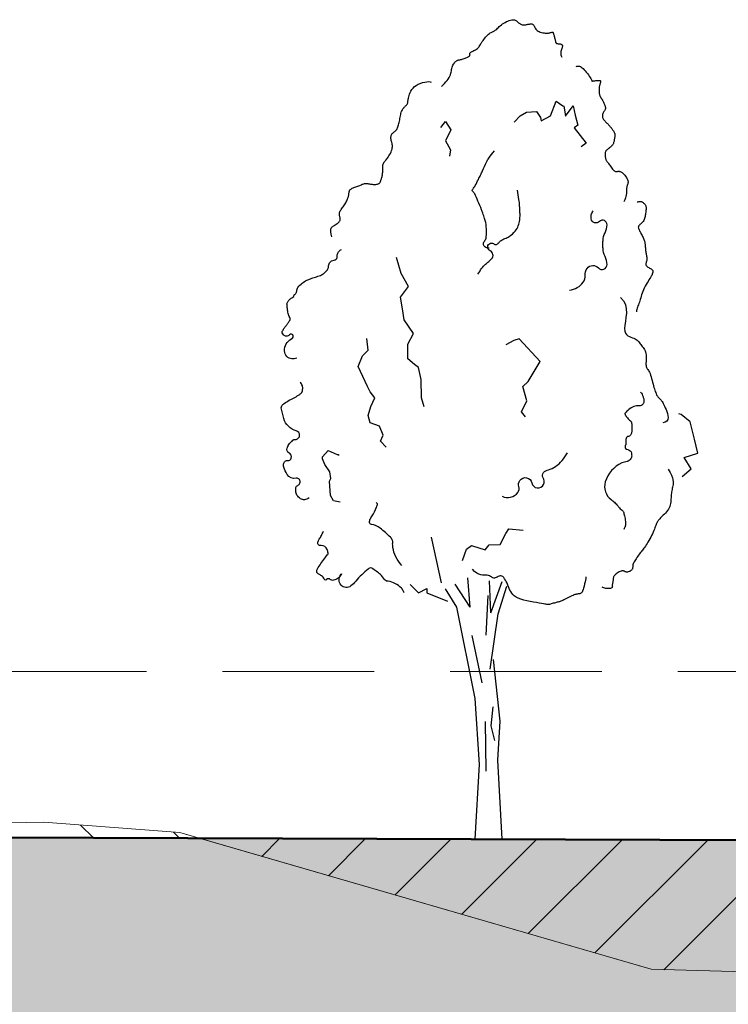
# Model space of a CAD drawing. Header units: metres. Extents: x 161377 to 162521, y 378914 to 379231.
# Tile 42 of 77: x 161833.85 to 161839.68, y 379104.72 to 379112.82. Entities that reach past the tile are written whole.
import ezdxf

# ---------------------------------------------------------------- set-up
doc = ezdxf.new("R2010")
doc.units = ezdxf.units.M
doc.linetypes.add('DASHED2', pattern=[0.375, 0.25, -0.125])
doc.linetypes.add('HIDDEN', pattern=[9.525, 6.35, -3.175])
for name, color, linetype, lineweight in [('B-WE-GR-MAAIVELD-GD', 253, 'Continuous', 18), ('N-XX-GR-BOOM-SD', 90, 'Continuous', 25), ('N-XX-GW-GROND_TEELAARDE-WERK-A-200', 7, 'Continuous', 18), ('N-XX-GW-WATERGANG-GD', 90, 'Continuous', 50), ('X-XX-AL-HULPLIJN-O', 7, 'Continuous', 18), ('X-XX-AL-M', 7, 'Continuous', 18)]:
    doc.layers.add(name, color=color, linetype=linetype, lineweight=lineweight)
doc.layers.add('N-WE-GW-GROND-A', color=7, linetype='Continuous', lineweight=35, true_color=0xffdf7f)
doc.layers.add('waterspiegel', color=7, linetype='Continuous', lineweight=13, true_color=0x0544ff)
doc.styles.add('RH-NLCS-A', font='NLCS-ISO.ttf')
doc.dimstyles.new('RH-NLCS-IT-A$0', dxfattribs={"dimscale": 0, "dimtxt": 2.5, "dimasz": 2.5, "dimexe": 1, "dimexo": 5, "dimgap": 0.5, "dimtad": 1, "dimzin": 1, "dimdsep": 46, "dimtxsty": 'RH-NLCS-A', "dimcen": 2.5, "dimdle": 1, "dimclrd": 256, "dimclre": 8, "dimclrt": 256, "dimadec": 0, "dimazin": 0, "dimtfac": 1, "dimtmove": 0, "dimatfit": 3, "dimfxl": 1, "dimfxlon": 1, "dimlwd": -1, "dimlwe": 13, "dimarcsym": 1})

# ---------------------------------------------------------------- blocks, each defined once
blk = doc.blocks.new('*D87')
at = {"layer": 'Defpoints', "color": 0, "transparency": 16777216}
for p in [(161828.0186, 379106.1079), (161851.9888, 379106.0244), (161851.9888, 379103.3259)]:
    blk.add_point(p, dxfattribs=at)
at = {"layer": 'X-XX-AL-M', "color": 8, "linetype": 'HIDDEN', "lineweight": 13, "transparency": 16777216}
for p, q in [((161828.0186, 379103.5259), (161828.0186, 379103.1259)), ((161851.9888, 379103.5259), (161851.9888, 379103.1259))]:
    blk.add_line(p, q, dxfattribs=at)
at = {"layer": 'X-XX-AL-M', "transparency": 16777216}
blk.add_line((161827.8186, 379103.3259), (161852.1888, 379103.3259), dxfattribs=at)
at = {"layer": 'X-XX-AL-M', "transparency": 16777216, "insert": (161840.3813, 379103.6599), "char_height": 0.36, "attachment_point": 5, "style": 'RH-NLCS-A'}
blk.add_mtext('Te ontwikkelen beekbegeleidend bos', dxfattribs=at)
blk = doc.blocks.new('_None')
blk = doc.blocks.new('SGR-BOOM_S01_I_ZIJ-D')
for p, q in [((-0.078, 3.821), (-0.118, 4.301)), ((0.263, 3.725), (0.24, 4.255)), ((0.263, 3.725), (0.447, 4.244)), ((-0.078, 3.821), (-0.325, 4.198)), ((0.381, 3.711), (0.528, 4.163)), ((-0.048, 3.356), (0.113, 2.572)), ((0.297, 2.179), (0.263, 1.868)), ((0.171, 1.937), (0.182, 1.119)), ((0.263, 1.868), (0.321, 1.626)), ((0.445, 0), (0, 0))]:
    blk.add_line(p, q)
for points in [[(-0.55, 12.392), (-0.544, 12.397), (-0.533, 12.407), (-0.517, 12.422), (-0.499, 12.441), (-0.479, 12.463), (-0.459, 12.486), (-0.44, 12.511), (-0.423, 12.536), (-0.411, 12.56), (-0.402, 12.583), (-0.395, 12.606), (-0.39, 12.627), (-0.386, 12.648), (-0.383, 12.668), (-0.38, 12.687), (-0.375, 12.706), (-0.369, 12.723), (-0.362, 12.74), (-0.353, 12.755), (-0.344, 12.769), (-0.334, 12.782), (-0.324, 12.793), (-0.314, 12.803), (-0.304, 12.81), (-0.294, 12.816), (-0.285, 12.821), (-0.276, 12.824), (-0.267, 12.826), (-0.257, 12.828), (-0.247, 12.83), (-0.235, 12.832), (-0.223, 12.835), (-0.209, 12.839), (-0.194, 12.844), (-0.179, 12.85), (-0.163, 12.856), (-0.148, 12.862), (-0.133, 12.868), (-0.12, 12.874), (-0.109, 12.879), (-0.1, 12.884), (-0.093, 12.889), (-0.088, 12.893), (-0.084, 12.896), (-0.082, 12.9), (-0.081, 12.903), (-0.08, 12.907), (-0.081, 12.911), (-0.082, 12.915), (-0.082, 12.92), (-0.083, 12.924), (-0.083, 12.93), (-0.082, 12.935), (-0.079, 12.941), (-0.074, 12.946), (-0.067, 12.952), (-0.057, 12.958), (-0.045, 12.965), (-0.032, 12.971), (-0.018, 12.979), (-0.003, 12.986), (0.012, 12.995), (0.027, 13.004), (0.04, 13.014), (0.052, 13.025), (0.063, 13.037), (0.072, 13.05), (0.081, 13.063), (0.09, 13.078), (0.1, 13.094), (0.11, 13.11), (0.121, 13.128), (0.134, 13.146), (0.148, 13.164), (0.162, 13.183), (0.177, 13.201), (0.193, 13.218), (0.208, 13.234), (0.223, 13.249), (0.238, 13.261), (0.252, 13.27), (0.265, 13.278), (0.277, 13.284), (0.289, 13.29), (0.301, 13.295), (0.312, 13.3), (0.323, 13.306), (0.335, 13.314), (0.347, 13.323), (0.359, 13.334), (0.372, 13.347), (0.386, 13.361), (0.401, 13.375), (0.417, 13.389), (0.435, 13.404), (0.454, 13.418), (0.474, 13.432), (0.496, 13.444), (0.519, 13.456), (0.542, 13.466), (0.564, 13.475), (0.586, 13.482), (0.606, 13.486), (0.624, 13.488), (0.64, 13.488), (0.654, 13.486), (0.665, 13.481), (0.676, 13.476), (0.685, 13.469), (0.694, 13.461), (0.702, 13.453), (0.711, 13.445), (0.719, 13.438), (0.728, 13.431), (0.738, 13.424), (0.747, 13.419), (0.758, 13.414), (0.768, 13.41), (0.779, 13.406), (0.79, 13.404), (0.802, 13.404), (0.813, 13.404), (0.825, 13.405), (0.837, 13.406), (0.849, 13.408), (0.862, 13.41), (0.873, 13.413), (0.885, 13.415), (0.897, 13.417), (0.908, 13.419), (0.918, 13.419), (0.928, 13.419), (0.938, 13.418), (0.947, 13.415), (0.955, 13.41), (0.962, 13.404), (0.968, 13.395), (0.974, 13.385), (0.98, 13.373), (0.986, 13.361), (0.993, 13.348), (1.002, 13.335), (1.012, 13.323), (1.025, 13.311), (1.04, 13.301), (1.057, 13.292), (1.076, 13.285), (1.096, 13.279), (1.117, 13.274), (1.138, 13.27), (1.158, 13.268), (1.176, 13.267), (1.194, 13.267), (1.209, 13.269), (1.223, 13.271), (1.236, 13.273), (1.247, 13.276), (1.256, 13.278), (1.264, 13.281), (1.271, 13.282), (1.276, 13.283), (1.28, 13.283), (1.284, 13.281), (1.287, 13.278), (1.289, 13.274), (1.291, 13.268), (1.293, 13.261), (1.296, 13.252), (1.299, 13.241), (1.302, 13.229), (1.305, 13.216), (1.309, 13.202), (1.312, 13.188), (1.316, 13.174), (1.319, 13.161), (1.322, 13.149), (1.325, 13.138), (1.327, 13.128), (1.329, 13.12), (1.332, 13.113), (1.335, 13.108), (1.34, 13.103), (1.345, 13.099), (1.352, 13.096), (1.36, 13.094), (1.37, 13.093), (1.38, 13.092), (1.391, 13.091), (1.402, 13.089), (1.412, 13.088), (1.421, 13.085), (1.428, 13.082), (1.434, 13.077), (1.438, 13.071), (1.44, 13.065), (1.441, 13.056), (1.44, 13.047), (1.438, 13.037), (1.435, 13.025), (1.43, 13.012), (1.425, 12.998), (1.42, 12.983), (1.416, 12.967), (1.413, 12.95), (1.412, 12.932), (1.414, 12.912), (1.419, 12.891), (1.429, 12.869)], [(1.665, 12.717), (1.679, 12.722), (1.693, 12.725), (1.707, 12.725), (1.721, 12.723), (1.736, 12.718), (1.75, 12.709), (1.766, 12.698), (1.782, 12.683), (1.799, 12.665), (1.817, 12.645), (1.834, 12.623), (1.852, 12.601), (1.868, 12.579), (1.883, 12.557), (1.896, 12.538), (1.907, 12.521), (1.916, 12.508), (1.921, 12.498), (1.925, 12.49), (1.927, 12.485), (1.928, 12.482), (1.927, 12.48), (1.927, 12.479), (1.926, 12.478), (1.925, 12.478), (1.925, 12.478), (1.925, 12.478), (1.927, 12.478), (1.93, 12.479), (1.934, 12.479), (1.941, 12.48), (1.95, 12.481), (1.961, 12.483), (1.974, 12.484), (1.988, 12.486), (2.002, 12.488), (2.017, 12.489), (2.03, 12.489), (2.042, 12.489), (2.053, 12.488), (2.06, 12.486), (2.065, 12.483), (2.068, 12.479), (2.069, 12.474), (2.069, 12.468), (2.068, 12.462), (2.065, 12.454), (2.063, 12.446), (2.06, 12.437), (2.057, 12.428), (2.054, 12.418), (2.052, 12.407), (2.049, 12.396), (2.047, 12.384), (2.045, 12.371), (2.044, 12.358), (2.043, 12.344), (2.043, 12.331), (2.043, 12.317), (2.044, 12.303), (2.045, 12.289), (2.046, 12.276), (2.049, 12.264), (2.051, 12.253), (2.054, 12.242), (2.058, 12.233), (2.061, 12.225), (2.065, 12.218), (2.069, 12.211), (2.073, 12.205), (2.076, 12.2), (2.08, 12.195), (2.083, 12.191), (2.086, 12.187), (2.089, 12.183), (2.092, 12.179), (2.096, 12.174), (2.099, 12.168), (2.103, 12.161), (2.107, 12.152), (2.112, 12.141), (2.117, 12.13), (2.122, 12.117), (2.127, 12.104), (2.132, 12.091), (2.137, 12.078), (2.142, 12.067), (2.145, 12.057), (2.148, 12.048), (2.151, 12.041), (2.152, 12.036), (2.152, 12.031), (2.152, 12.026), (2.15, 12.02), (2.147, 12.015), (2.143, 12.008), (2.138, 11.999), (2.131, 11.99), (2.125, 11.979), (2.118, 11.967), (2.112, 11.955), (2.106, 11.942), (2.102, 11.93), (2.099, 11.917), (2.098, 11.905), (2.1, 11.893), (2.102, 11.881), (2.107, 11.869), (2.112, 11.858), (2.119, 11.847), (2.126, 11.837), (2.134, 11.827), (2.143, 11.817), (2.152, 11.807), (2.162, 11.797), (2.171, 11.787), (2.181, 11.778), (2.191, 11.768), (2.201, 11.758), (2.21, 11.748), (2.219, 11.738), (2.228, 11.727), (2.237, 11.717), (2.245, 11.706), (2.253, 11.696), (2.26, 11.685), (2.267, 11.675), (2.274, 11.666), (2.28, 11.657), (2.285, 11.648), (2.29, 11.639), (2.295, 11.631), (2.298, 11.623), (2.301, 11.615), (2.304, 11.608), (2.305, 11.601), (2.306, 11.594), (2.306, 11.587), (2.306, 11.579), (2.305, 11.572), (2.303, 11.564), (2.302, 11.555), (2.3, 11.546), (2.298, 11.536), (2.296, 11.525), (2.294, 11.514), (2.292, 11.501), (2.29, 11.489), (2.287, 11.477), (2.283, 11.465), (2.279, 11.453), (2.275, 11.442), (2.269, 11.432), (2.263, 11.424), (2.256, 11.416), (2.249, 11.408), (2.242, 11.402), (2.235, 11.396), (2.229, 11.391), (2.223, 11.386), (2.217, 11.381), (2.212, 11.377), (2.208, 11.373), (2.203, 11.37), (2.199, 11.366), (2.195, 11.362), (2.19, 11.359), (2.186, 11.355), (2.18, 11.351), (2.175, 11.347), (2.169, 11.342), (2.163, 11.337), (2.158, 11.33), (2.153, 11.323), (2.149, 11.314), (2.146, 11.303), (2.144, 11.291), (2.143, 11.277), (2.143, 11.263), (2.144, 11.248), (2.146, 11.233), (2.148, 11.219), (2.151, 11.206), (2.154, 11.194), (2.158, 11.183), (2.162, 11.174), (2.166, 11.166), (2.171, 11.158), (2.177, 11.15), (2.184, 11.141), (2.191, 11.131), (2.2, 11.12), (2.209, 11.107), (2.219, 11.092), (2.23, 11.076), (2.241, 11.06), (2.253, 11.045), (2.264, 11.031), (2.275, 11.018), (2.286, 11.008), (2.296, 11), (2.305, 10.995), (2.314, 10.992), (2.323, 10.99), (2.332, 10.99), (2.34, 10.991), (2.348, 10.992), (2.357, 10.993), (2.365, 10.993), (2.374, 10.993), (2.383, 10.992), (2.392, 10.989), (2.401, 10.986), (2.411, 10.981), (2.422, 10.974), (2.433, 10.965), (2.444, 10.954), (2.455, 10.941), (2.467, 10.927), (2.478, 10.912), (2.488, 10.897), (2.498, 10.883), (2.506, 10.869), (2.512, 10.856), (2.517, 10.844), (2.52, 10.834), (2.522, 10.825), (2.522, 10.816), (2.521, 10.808), (2.52, 10.801), (2.517, 10.792), (2.515, 10.784), (2.512, 10.775), (2.509, 10.764), (2.506, 10.753), (2.503, 10.741), (2.501, 10.728), (2.498, 10.715), (2.497, 10.7), (2.496, 10.684), (2.495, 10.667), (2.495, 10.648), (2.494, 10.628), (2.491, 10.606), (2.486, 10.581), (2.478, 10.555), (2.467, 10.525), (2.451, 10.492)], [(-2.358, 9.917), (-2.367, 9.96), (-2.372, 9.995), (-2.374, 10.021), (-2.372, 10.041), (-2.367, 10.057), (-2.36, 10.068), (-2.35, 10.077), (-2.339, 10.086), (-2.326, 10.094), (-2.313, 10.103), (-2.299, 10.113), (-2.284, 10.122), (-2.27, 10.132), (-2.257, 10.141), (-2.246, 10.151), (-2.236, 10.161), (-2.229, 10.17), (-2.224, 10.18), (-2.22, 10.189), (-2.219, 10.199), (-2.218, 10.208), (-2.219, 10.218), (-2.22, 10.227), (-2.222, 10.237), (-2.225, 10.247), (-2.227, 10.258), (-2.229, 10.268), (-2.231, 10.279), (-2.231, 10.291), (-2.23, 10.302), (-2.228, 10.314), (-2.224, 10.327), (-2.218, 10.34), (-2.21, 10.353), (-2.201, 10.367), (-2.191, 10.381), (-2.18, 10.396), (-2.168, 10.411), (-2.157, 10.426), (-2.146, 10.442), (-2.135, 10.458), (-2.126, 10.474), (-2.117, 10.491), (-2.109, 10.507), (-2.102, 10.523), (-2.095, 10.538), (-2.09, 10.553), (-2.085, 10.566), (-2.082, 10.578), (-2.079, 10.59), (-2.077, 10.6), (-2.076, 10.61), (-2.075, 10.619), (-2.074, 10.627), (-2.073, 10.636), (-2.072, 10.644), (-2.07, 10.652), (-2.069, 10.661), (-2.066, 10.669), (-2.062, 10.677), (-2.057, 10.685), (-2.051, 10.693), (-2.043, 10.7), (-2.033, 10.707), (-2.021, 10.714), (-2.007, 10.72), (-1.992, 10.726), (-1.976, 10.732), (-1.959, 10.738), (-1.942, 10.743), (-1.926, 10.749), (-1.91, 10.755), (-1.895, 10.761), (-1.882, 10.767), (-1.868, 10.773), (-1.856, 10.779), (-1.843, 10.784), (-1.831, 10.788), (-1.818, 10.791), (-1.806, 10.793), (-1.792, 10.793), (-1.778, 10.792), (-1.764, 10.791), (-1.75, 10.788), (-1.735, 10.786), (-1.72, 10.783), (-1.704, 10.781), (-1.689, 10.779), (-1.674, 10.778), (-1.658, 10.777), (-1.643, 10.777), (-1.629, 10.778), (-1.616, 10.78), (-1.604, 10.783), (-1.593, 10.786), (-1.583, 10.79), (-1.575, 10.795), (-1.569, 10.8), (-1.564, 10.806), (-1.56, 10.813), (-1.557, 10.821), (-1.554, 10.829), (-1.551, 10.838), (-1.548, 10.848), (-1.544, 10.858), (-1.54, 10.869), (-1.536, 10.88), (-1.533, 10.893), (-1.529, 10.905), (-1.526, 10.919), (-1.523, 10.933), (-1.521, 10.947), (-1.519, 10.962), (-1.518, 10.977), (-1.518, 10.992), (-1.518, 11.007), (-1.518, 11.022), (-1.518, 11.037), (-1.518, 11.051), (-1.518, 11.064), (-1.517, 11.076), (-1.516, 11.087), (-1.514, 11.097), (-1.511, 11.106), (-1.508, 11.115), (-1.505, 11.123), (-1.501, 11.13), (-1.497, 11.137), (-1.492, 11.144), (-1.487, 11.15), (-1.481, 11.157), (-1.475, 11.165), (-1.467, 11.174), (-1.459, 11.184), (-1.45, 11.196), (-1.44, 11.21), (-1.428, 11.227), (-1.416, 11.246), (-1.404, 11.267), (-1.392, 11.288), (-1.381, 11.311), (-1.372, 11.333), (-1.364, 11.356), (-1.36, 11.377), (-1.357, 11.398), (-1.358, 11.417), (-1.36, 11.436), (-1.364, 11.453), (-1.368, 11.47), (-1.373, 11.486), (-1.377, 11.502), (-1.38, 11.517), (-1.382, 11.531), (-1.383, 11.546), (-1.382, 11.559), (-1.38, 11.572), (-1.376, 11.584), (-1.372, 11.595), (-1.366, 11.606), (-1.36, 11.615), (-1.353, 11.622), (-1.345, 11.629), (-1.337, 11.636), (-1.328, 11.642), (-1.319, 11.648), (-1.311, 11.655), (-1.302, 11.663), (-1.294, 11.672), (-1.286, 11.683), (-1.279, 11.695), (-1.273, 11.709), (-1.267, 11.725), (-1.261, 11.741), (-1.256, 11.759), (-1.251, 11.778), (-1.246, 11.798), (-1.242, 11.819), (-1.238, 11.84), (-1.234, 11.862), (-1.23, 11.884), (-1.226, 11.906), (-1.222, 11.926), (-1.217, 11.946), (-1.212, 11.964), (-1.206, 11.98), (-1.199, 11.995), (-1.192, 12.008), (-1.185, 12.02), (-1.177, 12.031), (-1.17, 12.04), (-1.162, 12.049), (-1.154, 12.057), (-1.147, 12.064), (-1.14, 12.071), (-1.133, 12.077), (-1.127, 12.084), (-1.121, 12.09), (-1.116, 12.097), (-1.112, 12.104), (-1.109, 12.111), (-1.106, 12.119), (-1.104, 12.129), (-1.103, 12.139), (-1.102, 12.151), (-1.1, 12.164), (-1.098, 12.18), (-1.094, 12.197), (-1.09, 12.217), (-1.084, 12.239), (-1.076, 12.263), (-1.066, 12.288), (-1.054, 12.313), (-1.038, 12.339), (-1.018, 12.363), (-0.995, 12.387), (-0.967, 12.408), (-0.934, 12.426), (-0.899, 12.441), (-0.862, 12.453), (-0.826, 12.462), (-0.792, 12.468), (-0.762, 12.469), (-0.738, 12.467), (-0.721, 12.46)], [(2.669, 10.49), (2.686, 10.492), (2.701, 10.494), (2.713, 10.495), (2.723, 10.496), (2.731, 10.495), (2.739, 10.494), (2.746, 10.492), (2.753, 10.488), (2.761, 10.484), (2.77, 10.478), (2.778, 10.471), (2.787, 10.463), (2.795, 10.454), (2.802, 10.445), (2.808, 10.435), (2.813, 10.424), (2.816, 10.413), (2.818, 10.401), (2.819, 10.389), (2.819, 10.377), (2.818, 10.363), (2.816, 10.349), (2.814, 10.334), (2.812, 10.318), (2.81, 10.301), (2.808, 10.284), (2.805, 10.266), (2.802, 10.248), (2.798, 10.231), (2.793, 10.214), (2.786, 10.198), (2.779, 10.182), (2.77, 10.169), (2.759, 10.156), (2.748, 10.145), (2.737, 10.134), (2.726, 10.124), (2.716, 10.115), (2.707, 10.107), (2.7, 10.098), (2.694, 10.09), (2.691, 10.082), (2.69, 10.073), (2.691, 10.064), (2.693, 10.054), (2.697, 10.044), (2.702, 10.032), (2.708, 10.019), (2.716, 10.004), (2.725, 9.989), (2.734, 9.972), (2.743, 9.955), (2.752, 9.938), (2.761, 9.921), (2.77, 9.904), (2.777, 9.888), (2.783, 9.873), (2.788, 9.859), (2.792, 9.845), (2.795, 9.832), (2.798, 9.819), (2.8, 9.806), (2.801, 9.793), (2.803, 9.78), (2.804, 9.766), (2.805, 9.751), (2.806, 9.736), (2.808, 9.721), (2.809, 9.705), (2.811, 9.689), (2.813, 9.674), (2.816, 9.658), (2.819, 9.642), (2.822, 9.626), (2.825, 9.611), (2.827, 9.596), (2.83, 9.581), (2.831, 9.566), (2.831, 9.552), (2.83, 9.538), (2.828, 9.525), (2.825, 9.512), (2.821, 9.5), (2.818, 9.488), (2.815, 9.476), (2.814, 9.465), (2.816, 9.455), (2.82, 9.445), (2.827, 9.435), (2.837, 9.426), (2.849, 9.417), (2.862, 9.408), (2.875, 9.4), (2.888, 9.393), (2.9, 9.386), (2.91, 9.379), (2.918, 9.373), (2.924, 9.367), (2.928, 9.361), (2.93, 9.356), (2.931, 9.351), (2.931, 9.345), (2.93, 9.34), (2.929, 9.334), (2.928, 9.328), (2.926, 9.321), (2.924, 9.313), (2.92, 9.304), (2.916, 9.293), (2.91, 9.28), (2.902, 9.265), (2.892, 9.248), (2.879, 9.228), (2.865, 9.206), (2.85, 9.181), (2.834, 9.156), (2.818, 9.128), (2.802, 9.1), (2.787, 9.072), (2.774, 9.044), (2.762, 9.016), (2.752, 8.989), (2.744, 8.962), (2.736, 8.936), (2.729, 8.911), (2.723, 8.886), (2.716, 8.862), (2.708, 8.839), (2.7, 8.818), (2.692, 8.797), (2.683, 8.777), (2.675, 8.757), (2.669, 8.738), (2.664, 8.72), (2.661, 8.701), (2.661, 8.683)], [(2.395, 8.917), (2.446, 8.862), (2.477, 8.799), (2.491, 8.731), (2.493, 8.66), (2.487, 8.589), (2.477, 8.521), (2.468, 8.459), (2.463, 8.405), (2.467, 8.363), (2.479, 8.33), (2.496, 8.305), (2.518, 8.286), (2.543, 8.273), (2.569, 8.263), (2.595, 8.254), (2.618, 8.246), (2.639, 8.236), (2.657, 8.225), (2.672, 8.213), (2.686, 8.2), (2.698, 8.186), (2.71, 8.171), (2.721, 8.156), (2.732, 8.141), (2.744, 8.126), (2.756, 8.111), (2.769, 8.095), (2.781, 8.078), (2.792, 8.06), (2.801, 8.041), (2.809, 8.02), (2.815, 7.997), (2.818, 7.972), (2.82, 7.945), (2.82, 7.918), (2.819, 7.89), (2.817, 7.864), (2.816, 7.838), (2.816, 7.815), (2.817, 7.795), (2.82, 7.779), (2.825, 7.765), (2.831, 7.753), (2.838, 7.741), (2.847, 7.73), (2.855, 7.717), (2.865, 7.703), (2.874, 7.685), (2.883, 7.664), (2.892, 7.639), (2.901, 7.611), (2.909, 7.582), (2.917, 7.552), (2.925, 7.522), (2.933, 7.492), (2.941, 7.464), (2.948, 7.437), (2.955, 7.412), (2.962, 7.39), (2.969, 7.369), (2.976, 7.35), (2.983, 7.333), (2.99, 7.318), (2.997, 7.305), (3.005, 7.293), (3.012, 7.283), (3.021, 7.273), (3.029, 7.265), (3.037, 7.256), (3.046, 7.247), (3.055, 7.238), (3.064, 7.227), (3.073, 7.216), (3.082, 7.202), (3.091, 7.187), (3.101, 7.17), (3.111, 7.15), (3.122, 7.127), (3.133, 7.102), (3.146, 7.073), (3.158, 7.041), (3.169, 7.007), (3.177, 6.972), (3.18, 6.939), (3.175, 6.909), (3.16, 6.883), (3.134, 6.863), (3.094, 6.851)], [(3.18, 6.092), (3.213, 6.037), (3.236, 5.99), (3.252, 5.95), (3.261, 5.916), (3.265, 5.886), (3.265, 5.861), (3.262, 5.838), (3.258, 5.817), (3.254, 5.796), (3.25, 5.776), (3.245, 5.756), (3.241, 5.736), (3.238, 5.715), (3.235, 5.694), (3.232, 5.673), (3.23, 5.65), (3.229, 5.627), (3.228, 5.603), (3.227, 5.578), (3.225, 5.552), (3.222, 5.527), (3.217, 5.502), (3.21, 5.477), (3.2, 5.453), (3.188, 5.43), (3.173, 5.408), (3.156, 5.387), (3.138, 5.367), (3.119, 5.349), (3.101, 5.332), (3.084, 5.316), (3.068, 5.301), (3.054, 5.288), (3.042, 5.276), (3.032, 5.265), (3.023, 5.254), (3.015, 5.243), (3.008, 5.232), (3.002, 5.22), (2.995, 5.208), (2.989, 5.194), (2.983, 5.178), (2.977, 5.162), (2.97, 5.144), (2.963, 5.124), (2.954, 5.103), (2.945, 5.08), (2.934, 5.055), (2.922, 5.029), (2.908, 5.001), (2.894, 4.973), (2.879, 4.945), (2.864, 4.918), (2.849, 4.891), (2.834, 4.866), (2.82, 4.844), (2.807, 4.823), (2.795, 4.806), (2.782, 4.79), (2.771, 4.775), (2.759, 4.76), (2.747, 4.746), (2.735, 4.73), (2.722, 4.714), (2.708, 4.696), (2.694, 4.677), (2.68, 4.657), (2.666, 4.637), (2.653, 4.617), (2.641, 4.598), (2.63, 4.581), (2.621, 4.565), (2.614, 4.551), (2.608, 4.54), (2.605, 4.53), (2.602, 4.521), (2.6, 4.513), (2.599, 4.506), (2.599, 4.499), (2.599, 4.492), (2.598, 4.484), (2.598, 4.476), (2.596, 4.468), (2.595, 4.46), (2.592, 4.452), (2.588, 4.444), (2.583, 4.436), (2.576, 4.428), (2.568, 4.421), (2.558, 4.414), (2.548, 4.409), (2.537, 4.404), (2.525, 4.4), (2.514, 4.397), (2.503, 4.396), (2.493, 4.396), (2.484, 4.399), (2.476, 4.402), (2.469, 4.406), (2.461, 4.41), (2.453, 4.414), (2.444, 4.416), (2.433, 4.417), (2.421, 4.416), (2.408, 4.413), (2.392, 4.407), (2.376, 4.399), (2.36, 4.39), (2.343, 4.38), (2.328, 4.37), (2.315, 4.359), (2.303, 4.348), (2.294, 4.337), (2.288, 4.327), (2.283, 4.318), (2.28, 4.308), (2.278, 4.299), (2.277, 4.29), (2.276, 4.28), (2.275, 4.27), (2.274, 4.26), (2.272, 4.25), (2.27, 4.239), (2.268, 4.228), (2.266, 4.217), (2.264, 4.207), (2.263, 4.196), (2.262, 4.186), (2.262, 4.176), (2.263, 4.167), (2.262, 4.158), (2.261, 4.151), (2.258, 4.144), (2.253, 4.138), (2.245, 4.133), (2.233, 4.129), (2.218, 4.127), (2.199, 4.127), (2.179, 4.127), (2.158, 4.129), (2.138, 4.132), (2.12, 4.137), (2.105, 4.142), (2.094, 4.149)], [(1.828, 4.321), (1.827, 4.311), (1.824, 4.291), (1.819, 4.265), (1.813, 4.234), (1.806, 4.201), (1.799, 4.167), (1.79, 4.135), (1.782, 4.108), (1.773, 4.085), (1.764, 4.068), (1.755, 4.056), (1.745, 4.048), (1.736, 4.042), (1.727, 4.039), (1.718, 4.038), (1.709, 4.037), (1.7, 4.037), (1.691, 4.036), (1.681, 4.035), (1.671, 4.033), (1.659, 4.03), (1.647, 4.027), (1.632, 4.021), (1.615, 4.014), (1.596, 4.006), (1.576, 3.995), (1.554, 3.984), (1.531, 3.973), (1.509, 3.961), (1.487, 3.95), (1.466, 3.94), (1.448, 3.931), (1.431, 3.924), (1.416, 3.918), (1.403, 3.913), (1.391, 3.91), (1.379, 3.907), (1.366, 3.904), (1.354, 3.901), (1.34, 3.897), (1.325, 3.893), (1.308, 3.888), (1.291, 3.883), (1.274, 3.878), (1.258, 3.873), (1.243, 3.869), (1.229, 3.865), (1.217, 3.863), (1.208, 3.861), (1.2, 3.861), (1.192, 3.862), (1.182, 3.864), (1.17, 3.867), (1.152, 3.871), (1.129, 3.876), (1.098, 3.882), (1.059, 3.888), (1.014, 3.895), (0.963, 3.904), (0.91, 3.913), (0.857, 3.925), (0.805, 3.937), (0.756, 3.951), (0.713, 3.968), (0.677, 3.986), (0.648, 4.006), (0.625, 4.027), (0.606, 4.051), (0.59, 4.075), (0.577, 4.101), (0.565, 4.128), (0.554, 4.156), (0.542, 4.184), (0.53, 4.213), (0.517, 4.24), (0.503, 4.265), (0.489, 4.288), (0.475, 4.307), (0.46, 4.322), (0.444, 4.331), (0.428, 4.335), (0.413, 4.334), (0.397, 4.329), (0.381, 4.322), (0.365, 4.314), (0.35, 4.306), (0.336, 4.3), (0.322, 4.297), (0.309, 4.298), (0.297, 4.303), (0.285, 4.31), (0.272, 4.318), (0.258, 4.327), (0.242, 4.335), (0.224, 4.342), (0.204, 4.346), (0.18, 4.347), (0.154, 4.347), (0.126, 4.348), (0.095, 4.352), (0.063, 4.362), (0.029, 4.378), (-0.005, 4.405), (-0.04, 4.444)]]:
    blk.add_lwpolyline(points)
at = {"flags": 128}
for points in [[(0.644, 11.801), (0.745, 11.904), (0.848, 11.968), (1.016, 11.977), (1.079, 11.881), (1.089, 11.824), (1.242, 11.904), (1.339, 12.145), (1.446, 12.073), (1.462, 12.067), (1.476, 12.007), (1.489, 11.903), (1.616, 12.073), (1.652, 11.917), (1.694, 11.753), (1.635, 11.711), (1.832, 11.457), (1.748, 11.397)], [(-0.563, 11.712), (-0.483, 11.813), (-0.399, 11.674), (-0.485, 11.495), (-0.402, 11.346), (-0.416, 11.243)], [(-0.835, 7.119), (-0.882, 7.265), (-0.886, 7.568), (-0.928, 7.764), (-0.997, 7.815), (-1.103, 7.909), (-1.102, 8.15), (-1.009, 8.323), (-1.166, 8.548), (-1.194, 8.729), (-1.223, 8.92), (-1.094, 9.095), (-1.213, 9.313), (-1.289, 9.573)], [(-1.461, 6.451), (-1.557, 6.549), (-1.509, 6.648), (-1.573, 6.798), (-1.726, 6.854), (-1.76, 6.973), (-1.715, 7.123), (-1.647, 7.265), (-1.723, 7.362), (-1.766, 7.453), (-1.922, 7.781), (-1.85, 7.955), (-1.76, 8.048), (-1.779, 8.243)], [(0.835, 6.952), (0.766, 7.032), (0.853, 7.215), (0.789, 7.451), (0.876, 7.531), (1.075, 7.865), (0.73, 8.238), (0.643, 8.206), (0.509, 8.135)], [(3.411, 5.971), (3.562, 6.095), (3.443, 6.285), (3.669, 6.353), (3.616, 6.585), (3.546, 6.869), (3.393, 6.992), (3.356, 7.002)], [(-2.221, 5.549), (-2.326, 5.57), (-2.376, 5.66), (-2.396, 5.894), (-2.374, 5.937), (-2.391, 6.047), (-2.473, 6.17), (-2.511, 6.262), (-2.509, 6.292), (-2.417, 6.396), (-2.265, 6.334), (-2.249, 6.332), (-2.235, 6.319)], [(-0.203, 4.589), (-0.136, 4.773), (-0.057, 4.835), (0.169, 4.763), (0.233, 4.843), (0.417, 4.85), (0.509, 5.032), (0.556, 5.111), (0.793, 5.087)], [(-0.549, 4.218), (-0.712, 4.969)], [(-1.067, 4.195), (-0.93, 4.058), (-0.793, 4.127), (-0.793, 4.058), (-0.449, 3.92)], [(-0.491, 4.121), (-0.303, 3.821), (-0.003, 2.319), (0.072, 1.229), (0, 0)], [(0.185, 3.361), (0.218, 4.013)], [(0.25, 2.798), (0.381, 3.711)], [(0.298, 2.957), (0.411, 1.943), (0.373, 1.304), (0.445, 0)]]:
    blk.add_lwpolyline(points, dxfattribs=at)
for points in [[(0.235, 9.726, -0.158777), (0.165, 9.75, -0.233308), (0.141, 9.797, -0.182007), (0.161, 9.85, 0.155816), (0.187, 9.912, 0.045058), (0.187, 10.085, 0.058787), (0.16, 10.216, 0.004222), (0.129, 10.304, 0.006596), (0.109, 10.36, 0.009627), (0.05, 10.503, 0.01133), (-0.004, 10.623, 0.125022), (-0.034, 10.659, -0.287204), (-0.043, 10.679, -0.13455), (-0.031, 10.704, 0.057474), (0.005, 10.757, 0.001656), (0.058, 10.861, 0.0025), (0.093, 10.931, 0.011837), (0.127, 11.003, -0.006032), (0.191, 11.146, -0.046726), (0.229, 11.211, -0.023647), (0.321, 11.328)], [(0.05, 9.3, -0.032546), (0.11, 9.391, -0.03526), (0.176, 9.466, -0.036525), (0.228, 9.51, 0.039269), (0.275, 9.551, 0.524816), (0.249, 9.687, -0.70157), (0.257, 9.808, -0.246052), (0.318, 9.796, 0.330237), (0.365, 9.793, 0.082831), (0.398, 9.824, -0.081275), (0.431, 9.855, -0.066365), (0.495, 9.887, 0.059917), (0.566, 9.922, 0.076229), (0.665, 10.008, 0.097021), (0.714, 10.098, 0.037062), (0.737, 10.193, 0.045363), (0.743, 10.273, 0.006717), (0.742, 10.312, 0.002377), (0.736, 10.423, 0.020071), (0.725, 10.531, 0.014267), (0.7, 10.682)], [(1.555, 9.036, 0.101914), (1.686, 9.079, 0.107951), (1.783, 9.167, 0.172666), (1.816, 9.281, -0.173792), (1.849, 9.395, -0.48034), (2.033, 9.404, 0.699728), (2.175, 9.46, 0.110664), (2.142, 9.591, -0.110605), (2.109, 9.721, -0.006472), (2.108, 9.787, -0.006512), (2.109, 9.852, -0.111285), (2.142, 9.983, 0.11249), (2.175, 10.112, 0.670162), (2.05, 10.167, -0.598076), (1.914, 10.21, -0.107528), (1.916, 10.279, -0.106959), (1.946, 10.341)], [(-2.932, 7.92, -0.061597), (-2.973, 7.907, -0.068549), (-3.012, 7.905, -0.377768), (-3.134, 8.036, -0.275847), (-3.022, 8.237, -0.028717), (-3.01, 8.242, 0.055672), (-3.004, 8.246, 1.128102), (-3.055, 8.3, -0.467669), (-3.15, 8.3, -0.043926), (-3.173, 8.333, -0.178724), (-3.174, 8.342, -0.071298), (-3.165, 8.369, -0.036842), (-3.137, 8.415, -0.009471), (-3.106, 8.456, 0.010169), (-3.078, 8.494, 0.016396), (-3.049, 8.538, 0.058895), (-3.043, 8.551, 0.22909), (-3.047, 8.585, -0.102618), (-3.074, 8.654, -0.001984), (-3.081, 8.694, -0.00284), (-3.086, 8.722, -0.015692), (-3.092, 8.778, -0.026096), (-3.094, 8.812, -0.123566), (-3.088, 8.834, -0.050335), (-3.057, 8.879, -0.123683), (-3.015, 8.909, 0.160012), (-2.983, 8.935, 0.092044), (-2.976, 8.953, -0.133826), (-2.97, 8.965, -0.078666), (-2.964, 8.97, 0.049691), (-2.954, 8.977, 0.207036), (-2.934, 9.021, -0.156565), (-2.913, 9.081, -0.059527), (-2.844, 9.152, -0.066018), (-2.768, 9.199, -0.00394), (-2.735, 9.213, -0.004619), (-2.707, 9.225, -0.031042), (-2.627, 9.252, 0.02906), (-2.542, 9.28, 0.07887), (-2.486, 9.313, 0.0611), (-2.428, 9.374, 0.147905), (-2.41, 9.424, -0.120561), (-2.392, 9.486, -0.254022), (-2.318, 9.531, 0.34235), (-2.268, 9.575, 0.082724), (-2.267, 9.594, -0.071752), (-2.266, 9.616, -0.11979), (-2.244, 9.668, -0.113391), (-2.199, 9.707)], [(-2.73, 5.619, -0.13726), (-2.808, 5.588, -0.181103), (-2.871, 5.604, -0.101937), (-2.929, 5.665, -0.1217), (-2.95, 5.732, -0.031179), (-2.95, 5.764, -0.041415), (-2.947, 5.788, -0.247446), (-2.917, 5.824, 0.211909), (-2.88, 5.862, 0.57629), (-2.944, 5.94, -0.298213), (-3.091, 6.005, -0.072479), (-3.146, 6.125, -0.144881), (-3.146, 6.191, -0.371124), (-3.083, 6.232, 0.387334), (-3.023, 6.273, 0.34255), (-3.06, 6.356, -0.37139), (-3.092, 6.436, -0.006859), (-3.083, 6.46, -0.038546), (-3.081, 6.464, -0.020688), (-3.072, 6.479, -0.008761), (-3.05, 6.511, -0.042179), (-3.011, 6.554, -0.0657), (-2.981, 6.577, -0.183427), (-2.967, 6.579, 0.107566), (-2.944, 6.579, 0.792646), (-2.941, 6.723, -0.263682), (-3.147, 6.923, -0.032113), (-3.187, 7.102, -0.209176), (-3.18, 7.131, -0.06387), (-3.138, 7.172, -0.039172), (-3.057, 7.224, -0.009014), (-3.007, 7.25, 0.010983), (-2.966, 7.271, 0.028574), (-2.885, 7.322, 0.061489), (-2.852, 7.352, 0.098913), (-2.846, 7.362, 0.028984), (-2.836, 7.4, 0.13267), (-2.84, 7.464, 0.117747), (-2.878, 7.525)], [(2.727, 7.359, -0.041311), (2.751, 7.323, -0.042244), (2.768, 7.283, -0.038238), (2.781, 7.235, -0.058405), (2.783, 7.203, -0.414693), (2.707, 7.135, 0.202416), (2.534, 7.073, 0.021897), (2.473, 7.012, 0.213758), (2.47, 7.003, 0.105271), (2.475, 6.985, 0.031738), (2.51, 6.933, 0.080024), (2.56, 6.886, -0.184988), (2.577, 6.86, -0.029477), (2.579, 6.85, -0.009899), (2.582, 6.82, -0.022999), (2.585, 6.737, -0.042094), (2.58, 6.691, -0.067896), (2.575, 6.674, -0.039856), (2.559, 6.648, -0.245698), (2.526, 6.631, 0.290975), (2.498, 6.613, 0.072692), (2.487, 6.578, 0.050351), (2.485, 6.526, 0.014603), (2.486, 6.514, -0.02061), (2.486, 6.506, -0.157327), (2.482, 6.493, 0.089134), (2.472, 6.47, 0.467738), (2.515, 6.412, -0.358322), (2.578, 6.352, -0.038489), (2.581, 6.305, -0.085044), (2.577, 6.284, -0.064554), (2.566, 6.264, -0.037905), (2.541, 6.234, -0.17292), (2.505, 6.216, 0.077348), (2.42, 6.193, 0.21853), (2.147, 5.88, 0.311295), (2.241, 5.59, 0.013408), (2.271, 5.568, -0.0379), (2.282, 5.56, -0.010602), (2.339, 5.504, -0.026927), (2.36, 5.48, -0.023313), (2.369, 5.467, 0.018302), (2.381, 5.452, 0.109191), (2.408, 5.428, -0.114091), (2.435, 5.405, -0.07496), (2.444, 5.388, -0.022301), (2.463, 5.324, -0.043297), (2.477, 5.23, -0.053082), (2.475, 5.152, -0.073734), (2.469, 5.134, -0.032843), (2.449, 5.096)], [(0.446, 5.644, 0.171526), (0.588, 5.631, 0.171526), (0.707, 5.709, 0.239798), (0.724, 5.804, -0.227236), (0.739, 5.905, -0.666529), (0.937, 5.864, 0.726468), (1.131, 5.84, 0.263269), (1.123, 5.95, -0.359589), (1.131, 6.035, -0.135967), (1.21, 6.08, 0.095213), (1.327, 6.133, 0.060587), (1.436, 6.233, 0.057857), (1.522, 6.362)], [(-1.203, 4.507, -0.072887), (-1.303, 4.649, -0.080286), (-1.35, 4.8, -0.058621), (-1.353, 4.881, 0.116876), (-1.359, 4.922, 0.104083), (-1.391, 4.971, 0.026813), (-1.558, 5.119, 0.129639), (-1.703, 5.182, -0.416389), (-1.736, 5.228, -0.105912), (-1.712, 5.289, 0.043591), (-1.638, 5.426, 0.004224), (-1.607, 5.497, 0.029199), (-1.604, 5.508, 0.213879), (-1.605, 5.518, 0.069343), (-1.624, 5.541)], [(-1.166, 4.055, 0.036784), (-1.192, 4.108, 0.072313), (-1.21, 4.132, 0.068127), (-1.316, 4.208, 0.075473), (-1.426, 4.246, 0.033705), (-1.447, 4.249, -0.057462), (-1.46, 4.251, -0.197945), (-1.493, 4.278, 0.082036), (-1.555, 4.356, 0.052126), (-1.697, 4.459, 0.251473), (-1.736, 4.461, 0.059835), (-1.756, 4.447, 0.010142), (-1.863, 4.354, 0.038399), (-1.963, 4.248, -0.049754), (-2.042, 4.168, -0.415767), (-2.203, 4.183, -0.365967), (-2.201, 4.362, -0.002133), (-2.196, 4.368, -0.07961), (-2.195, 4.368, -0.7436), (-2.195, 4.367, -0.008654), (-2.208, 4.342, -0.121887), (-2.25, 4.296, -0.089292), (-2.327, 4.262, -0.250646), (-2.385, 4.277, 0.317592), (-2.434, 4.284, 0.160208), (-2.446, 4.271, -0.29699), (-2.455, 4.266, -0.277841), (-2.48, 4.283, 0.117864), (-2.523, 4.335, 0.060549), (-2.569, 4.361, -0.10853), (-2.593, 4.379, -0.137156), (-2.604, 4.401, -0.124668), (-2.602, 4.428, -0.068553), (-2.58, 4.473, -0.015893), (-2.457, 4.647, -0.012888), (-2.43, 4.68, 0.027707), (-2.418, 4.696, 0.193486), (-2.416, 4.708, 0.035542), (-2.431, 4.769, 0.359392), (-2.532, 4.832, -0.590523), (-2.583, 4.902, -0.035503), (-2.554, 4.953, 0.029287), (-2.519, 5.015, 0.006452), (-2.506, 5.042, 0.006358), (-2.493, 5.071)]]:
    blk.add_lwpolyline(points, format="xyb")

msp = doc.modelspace()

# ---------------------------------------------------------------- hatches: boundary and pattern name
at = {"layer": 'N-WE-GW-GROND-A', "transparency": 33554508}
h = msp.add_hatch(color=256, dxfattribs=at)
h.dxf.hatch_style = 1
h.paths.add_polyline_path([(161865.0186, 379106.0532), (161865.0184, 379106.0532), (161860.9941, 379106.0079), (161859.4941, 379105.2579), (161858.4941, 379105.2579), (161856.9888, 379106.0105), (161850.5592, 379106.0331), (161835.3291, 379106.0864), (161828.2412, 379106.1112), (161828.0186, 379106.1079), (161828.0186, 379102.3579), (161865.0186, 379102.3579)])
at = {"layer": 'N-XX-GW-GROND_TEELAARDE-WERK-A-200'}
h = msp.add_hatch(dxfattribs=at)
h.set_pattern_fill('AGW-WERK_ONTGRAVEN-SO', color=256, scale=0.1, pattern_type=2)
h.set_pattern_definition([(135, (0.40436, -20.58726), (-0.3535533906, -0.3535533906), [])])
h.paths.add_polyline_path([(161834.0479, 379106.2183), (161829.7197, 379106.133), (161828.2412, 379106.1112), (161835.3291, 379106.0864), (161835.1697, 379106.1326)])
h = msp.add_hatch(dxfattribs=at)
h.set_pattern_fill('AGW-WERK_AANVULLEN', color=256, scale=0.1, pattern_type=2)
h.set_pattern_definition([(45, (0.40436, -20.58726), (-0.3535533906, 0.3535533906), [])])
h.paths.add_polyline_path([(161846.4941, 379105.9815), (161850.5592, 379106.0331), (161835.3291, 379106.0864), (161839.0479, 379105.0079), (161844.3479, 379104.8579)])

# ---------------------------------------------------------------- linework, layer by layer
at = {"layer": 'B-WE-GR-MAAIVELD-GD', "flags": 128}
msp.add_lwpolyline([(161828.0186, 379106.1079), (161829.7197, 379106.133), (161834.0479, 379106.2183), (161835.1697, 379106.1326), (161839.0479, 379105.0079), (161844.3479, 379104.8579), (161846.4941, 379105.9815), (161852.3576, 379106.0559), (161852.7171, 379106.0564), (161853.7455, 379106.0528), (161858.9402, 379106.0311), (161860.756, 379106.0327), (161865.0186, 379106.0532)], dxfattribs=at)
at = {"layer": 'N-XX-GW-WATERGANG-GD'}
msp.add_lwpolyline([(161828.2412, 379106.1112), (161856.9888, 379106.0105)], dxfattribs=at)
at = {"layer": 'waterspiegel', "linetype": 'DASHED2', "ltscale": 5}
msp.add_line((161828.0186, 379107.4579), (161865.0186, 379107.4579), dxfattribs=at)
at = {"layer": 'X-XX-AL-HULPLIJN-O'}
for points in [[(161834.0479, 379106.2183), (161829.7197, 379106.133), (161828.2412, 379106.1112), (161835.3291, 379106.0864), (161835.1697, 379106.1326)], [(161846.4941, 379105.9815), (161850.5592, 379106.0331), (161835.3291, 379106.0864), (161839.0479, 379105.0079), (161844.3479, 379104.8579)]]:
    msp.add_lwpolyline(points, close=True, dxfattribs=at)

# ---------------------------------------------------------------- block references
at = {"layer": 'N-XX-GR-BOOM-SD', "xscale": 0.5, "yscale": 0.5, "zscale": 0.5}
msp.add_blockref('SGR-BOOM_S01_I_ZIJ-D', (161837.5976, 379106.0784), dxfattribs=at)

# ---------------------------------------------------------------- dimensions: what is measured, and where the dimension line sits
at = {"layer": 'X-XX-AL-M'}
dim = msp.add_linear_dim(base=(161851.9888, 379103.3259), p1=(161828.0186, 379106.1079), p2=(161851.9888, 379106.0244), text='Te ontwikkelen beekbegeleidend bos', dimstyle='RH-NLCS-IT-A$0', override={"dimtxt": 1.8, "dimblk1": 'None', "dimblk2": 'None', "dimsah": 1}, dxfattribs=at)
dim.commit()
dim.dimension.update_dxf_attribs({"geometry": '*D87', "text_midpoint": (161840.3813, 379103.3259), "dimtype": 160})

doc.saveas('drawing.dxf')
